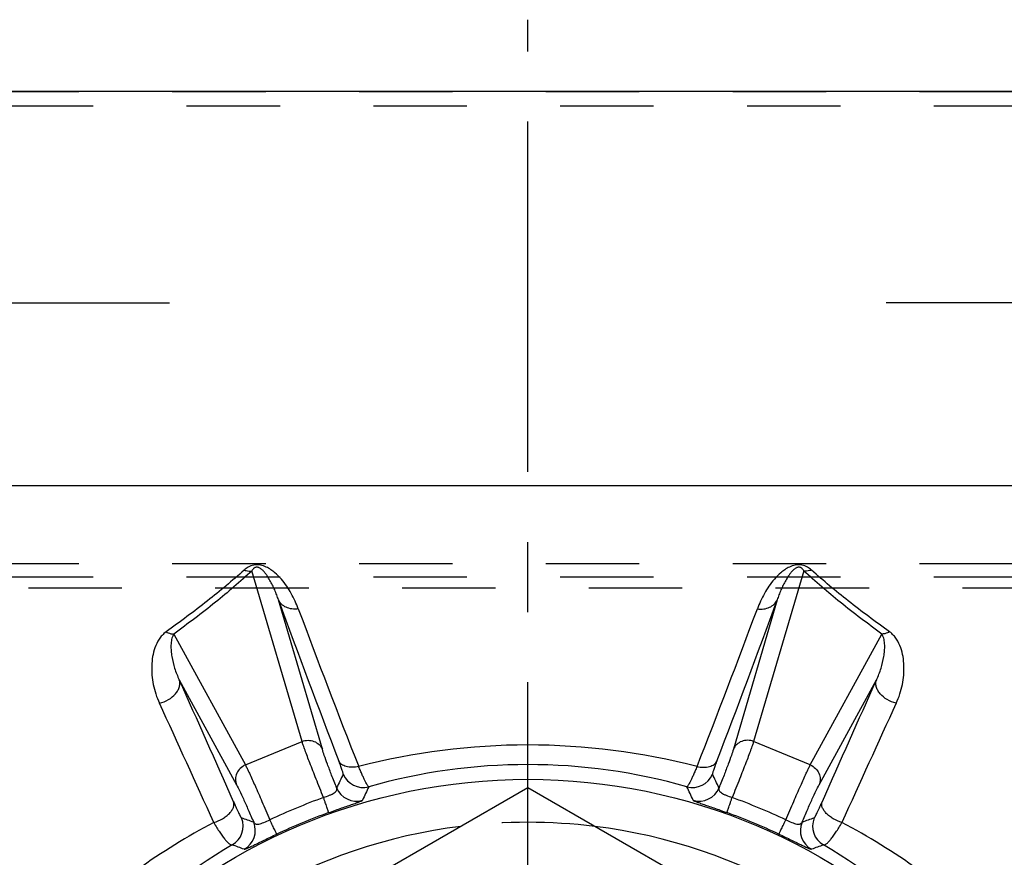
# Model space of a CAD drawing. Header units: millimetres. Extents: x 395 to 589, y 406 to 594.
# Tile 4 of 5: x 455 to 523, y 536 to 594. Entities that reach past the tile are written whole.
import ezdxf

# ---------------------------------------------------------------- set-up
doc = ezdxf.new("R2010")
doc.units = ezdxf.units.MM
doc.header["$LTSCALE"] = 65.185185
doc.linetypes.add('CENTER', pattern=[0.6, 0.375, -0.075, 0.075, -0.075])
doc.linetypes.add('HIDDEN', pattern=[0.2, 0.1, -0.1])
for name, color, linetype in [('ACHSEN_S', 7, 'CONTINUOUS'), ('FASEN', 7, 'CONTINUOUS'), ('FLAECHEN', 7, 'CONTINUOUS'), ('KONST.EL_MIT_GEO', 7, 'CONTINUOUS')]:
    doc.layers.add(name, color=color, linetype=linetype)

msp = doc.modelspace()

# ---------------------------------------------------------------- linework, layer by layer
at = {"layer": 'ACHSEN_S', "color": 2, "linetype": 'CENTER'}
msp.add_line((490.038, 406), (490.038, 594), dxfattribs=at)
at = {"layer": 'FASEN', "color": 7, "linetype": 'Continuous'}
msp.add_circle((490.038, 500), 41, dxfattribs=at)
for start, end in [(97.0816, 142.9184), (37.0816, 82.9184)]:
    msp.add_arc((490.038, 500), 38, start, end, dxfattribs=at)
at = {"layer": 'FASEN', "color": 8, "linetype": 'HIDDEN'}
msp.add_arc((490.038, 500), 38, 82.9184, 97.0816, dxfattribs=at)
at = {"layer": 'FLAECHEN', "color": 7, "linetype": 'Continuous'}
msp.add_line((580.038, 589), (400.038, 589), dxfattribs=at)
at = {"layer": 'KONST.EL_MIT_GEO', "color": 8, "linetype": 'HIDDEN'}
for p, q in [((400.038, 589), (580.038, 589)), ((401.038, 588), (579.038, 588)), ((400.038, 556.046), (580.038, 556.046)), ((401.038, 555.123), (579.038, 555.123)), ((579.038, 554.339), (401.038, 554.339))]:
    msp.add_line(p, q, dxfattribs=at)
at = {"layer": 'KONST.EL_MIT_GEO', "color": 2, "linetype": 'CENTER'}
for p, q in [((446.038, 574.25), (465.038, 574.25)), ((534.038, 574.25), (515.038, 574.25))]:
    msp.add_line(p, q, dxfattribs=at)
at = {"layer": 'KONST.EL_MIT_GEO', "color": 7, "linetype": 'Continuous'}
for p, q in [((528.113, 561.482), (451.963, 561.482)), ((474.28, 543.638), (470.784, 555.541)), ((509.292, 555.541), (505.796, 543.638)), ((475.696, 543.093), (472.634, 553.517)), ((507.442, 553.517), (504.38, 543.093)), ((465.335, 551.137), (470.324, 542)), ((509.752, 542), (514.741, 551.137)), ((465.71, 547.935), (469.709, 540.613)), ((510.368, 540.613), (514.366, 547.935)), ((470.324, 542), (474.28, 543.638)), ((509.752, 542), (505.796, 543.638)), ((490.038, 540.415), (455.038, 520.207)), ((525.038, 520.207), (490.038, 540.415))]:
    msp.add_line(p, q, dxfattribs=at)
for centre, radius, start, end in [((1140.264, 797.212), 710.715, 200.052839, 201.020712), ((-160.187, 797.212), 710.715, 338.979288, 339.947161), ((1116.007, 792.551), 685.263, 200.471215, 201.455503), ((-135.932, 792.551), 685.264, 338.544499, 339.528785), ((-466.053, 127.49), 1022.231, 23.764362, 24.2866), ((1510.664, 98.723), 1092.887, 155.730282, 156.218757), ((-433.232, 132.094), 988.525, 24.242863, 24.772915), ((1475.358, 103.806), 1056.719, 155.244188, 155.740034), ((490.033, 496.153), 47.241, 89.99439, 104.46769), ((490.043, 496.153), 47.241, 75.53232, 90.00561), ((490.043, 501.321), 40.706, 90.00649, 105.83394), ((490.033, 501.321), 40.706, 74.16606, 89.99351), ((593.33, 484.482), 129.349, 153.91639, 154.38403), ((478.541, 541.93), 1.501, 202.57161, 285.26435), ((501.535, 541.93), 1.501, 254.73561, 337.4284), ((386.214, 484.224), 129.941, 25.61703, 26.08255), ((478.081, 540.98), 1.501, 202.57218, 286.19697), ((589.357, 488.784), 121.924, 154.91134, 155.39992), ((390.227, 488.556), 122.466, 24.60119, 25.0876), ((501.996, 540.98), 1.501, 253.80294, 337.4278), ((494.076, 490.252), 52.756, 110.29656, 114.70344), ((486, 490.252), 52.756, 65.29656, 69.70344), ((468.666, 537.728), 1.501, 299.59966, 22.42818), ((427.875, 415.705), 129.649, 70.61661, 71.01428), ((489.898, 500.339), 40.73, 109.74607, 115.25393), ((490.179, 500.339), 40.73, 64.74607, 70.25393), ((552.033, 416.189), 129.137, 108.98493, 109.38418), ((511.41, 537.728), 1.501, 157.57183, 240.40038), ((489.302, 497.773), 45.453, 117.77731, 133.56148), ((469.516, 537.433), 1.501, 298.80385, 22.42688), ((510.56, 537.433), 1.501, 157.57218, 241.19697), ((490.774, 497.773), 45.453, 46.43851, 62.22268), ((490.423, 500.473), 41.642, 120.30915, 135.38061), ((427.658, 421.617), 122.162, 69.60072, 70.01633), ((552.256, 422.055), 121.694, 109.98287, 110.40008), ((489.654, 500.473), 41.642, 44.61938, 59.69085)]:
    msp.add_arc(centre, radius, start, end, dxfattribs=at)
for points, knots in [([(474.019, 552.889), (473.951, 553.074), (473.799, 553.438), (473.53, 553.969), (473.213, 554.483), (472.838, 554.976), (472.461, 555.36), (472.1, 555.637), (471.768, 555.828), (471.439, 555.939), (471.142, 555.968), (470.848, 555.943), (470.53, 555.825), (470.325, 555.673), (470.238, 555.596)], [0, 0, 0, 0, 0.109126, 0.21868, 0.329467, 0.442901, 0.561943, 0.625716, 0.694862, 0.773132, 0.816263, 0.859435, 0.935691, 1, 1, 1, 1]), ([(509.838, 555.596), (509.751, 555.673), (509.546, 555.825), (509.229, 555.943), (508.935, 555.968), (508.638, 555.939), (508.308, 555.828), (507.976, 555.637), (507.615, 555.36), (507.239, 554.976), (506.863, 554.483), (506.546, 553.969), (506.277, 553.438), (506.125, 553.074), (506.057, 552.889)], [0, 0, 0, 0, 0.064309, 0.140566, 0.183737, 0.226868, 0.305139, 0.374285, 0.438058, 0.5571, 0.670533, 0.78132, 0.890874, 1, 1, 1, 1]), ([(470.238, 555.596), (469.412, 554.852), (467.627, 553.373), (465.768, 551.99), (464.789, 551.289)], [0, 0, 0, 0, 0.480191, 1, 1, 1, 1]), ([(470.784, 555.541), (469.959, 554.782), (468.175, 553.27), (466.315, 551.855), (465.335, 551.137)], [0, 0, 0, 0, 0.480008, 1, 1, 1, 1]), ([(470.238, 555.596), (470.285, 555.581), (470.462, 555.534), (470.65, 555.523), (470.784, 555.541)], [0, 0, 0, 0, 0.263812, 1, 1, 1, 1]), ([(472.634, 553.517), (472.595, 553.634), (472.512, 553.867), (472.372, 554.211), (472.217, 554.551), (472.043, 554.885), (471.877, 555.157), (471.724, 555.369), (471.615, 555.499), (471.516, 555.6), (471.428, 555.676), (471.343, 555.735), (471.258, 555.776), (471.176, 555.801), (471.085, 555.805), (470.985, 555.774), (470.9, 555.71), (470.832, 555.626), (470.799, 555.569), (470.784, 555.541)], [0, 0, 0, 0, 0.112981, 0.225995, 0.339388, 0.453756, 0.57033, 0.630328, 0.69261, 0.725294, 0.759854, 0.798012, 0.819876, 0.845599, 0.875862, 0.902036, 0.939915, 0.971153, 1, 1, 1, 1]), ([(509.292, 555.541), (509.277, 555.569), (509.244, 555.626), (509.176, 555.71), (509.092, 555.774), (508.991, 555.805), (508.9, 555.801), (508.818, 555.776), (508.733, 555.735), (508.648, 555.676), (508.561, 555.6), (508.461, 555.499), (508.352, 555.369), (508.2, 555.157), (508.034, 554.885), (507.859, 554.551), (507.704, 554.211), (507.564, 553.867), (507.481, 553.634), (507.442, 553.517)], [0, 0, 0, 0, 0.028848, 0.060085, 0.097962, 0.124135, 0.154398, 0.180122, 0.201987, 0.240146, 0.274705, 0.30739, 0.369673, 0.42967, 0.546244, 0.660612, 0.774005, 0.887019, 1, 1, 1, 1]), ([(509.838, 555.596), (509.792, 555.581), (509.614, 555.534), (509.426, 555.523), (509.292, 555.541)], [0, 0, 0, 0, 0.263812, 1, 1, 1, 1]), ([(514.741, 551.137), (513.761, 551.855), (511.901, 553.27), (510.117, 554.782), (509.292, 555.541)], [0, 0, 0, 0, 0.519992, 1, 1, 1, 1]), ([(515.287, 551.289), (514.308, 551.99), (512.45, 553.373), (510.665, 554.852), (509.838, 555.596)], [0, 0, 0, 0, 0.519809, 1, 1, 1, 1]), ([(474.019, 552.889), (473.872, 552.87), (473.58, 552.867), (473.17, 552.977), (472.836, 553.195), (472.684, 553.406), (472.634, 553.517)], [0, 0, 0, 0, 0.275176, 0.533829, 0.773764, 1, 1, 1, 1]), ([(506.057, 552.889), (506.204, 552.87), (506.496, 552.867), (506.906, 552.977), (507.241, 553.195), (507.392, 553.406), (507.442, 553.517)], [0, 0, 0, 0, 0.275176, 0.533829, 0.773764, 1, 1, 1, 1]), ([(464.789, 551.289), (464.689, 551.217), (464.51, 551.056), (464.232, 550.691), (463.996, 550.191), (463.838, 549.564), (463.775, 548.922), (463.793, 548.271), (463.921, 547.382), (464.133, 546.727), (464.325, 546.309)], [0, 0, 0, 0, 0.069411, 0.134137, 0.256772, 0.376475, 0.496309, 0.617756, 0.741744, 1, 1, 1, 1]), ([(464.789, 551.289), (464.835, 551.264), (465.006, 551.182), (465.197, 551.134), (465.335, 551.137)], [0, 0, 0, 0, 0.275951, 1, 1, 1, 1]), ([(465.335, 551.137), (465.291, 551.08), (465.228, 550.953), (465.155, 550.691), (465.124, 550.359), (465.138, 549.96), (465.207, 549.419), (465.375, 548.732), (465.583, 548.199), (465.71, 547.935)], [0, 0, 0, 0, 0.064952, 0.125711, 0.244585, 0.36404, 0.48543, 0.735948, 1, 1, 1, 1]), ([(514.366, 547.935), (514.493, 548.199), (514.701, 548.732), (514.869, 549.419), (514.938, 549.96), (514.952, 550.359), (514.921, 550.691), (514.849, 550.953), (514.785, 551.08), (514.741, 551.137)], [0, 0, 0, 0, 0.264052, 0.51457, 0.63596, 0.755416, 0.874289, 0.935048, 1, 1, 1, 1]), ([(515.287, 551.289), (515.241, 551.264), (515.07, 551.182), (514.879, 551.134), (514.741, 551.137)], [0, 0, 0, 0, 0.275951, 1, 1, 1, 1]), ([(515.751, 546.309), (515.944, 546.727), (516.155, 547.382), (516.283, 548.271), (516.301, 548.922), (516.238, 549.564), (516.08, 550.191), (515.844, 550.691), (515.566, 551.056), (515.388, 551.217), (515.287, 551.289)], [0, 0, 0, 0, 0.258256, 0.382244, 0.503691, 0.623525, 0.743228, 0.865863, 0.930589, 1, 1, 1, 1]), ([(464.325, 546.309), (464.544, 546.359), (464.96, 546.527), (465.389, 546.87), (465.625, 547.202), (465.731, 547.454), (465.766, 547.703), (465.737, 547.863), (465.71, 547.935)], [0, 0, 0, 0, 0.285291, 0.559344, 0.684178, 0.798301, 0.902478, 1, 1, 1, 1]), ([(515.751, 546.309), (515.532, 546.359), (515.116, 546.527), (514.687, 546.87), (514.451, 547.202), (514.345, 547.454), (514.31, 547.703), (514.339, 547.863), (514.366, 547.935)], [0, 0, 0, 0, 0.285291, 0.559344, 0.684178, 0.798301, 0.902478, 1, 1, 1, 1]), ([(474.28, 543.638), (474.412, 543.691), (474.696, 543.749), (475.12, 543.674), (475.481, 543.449), (475.642, 543.217), (475.696, 543.093)], [0, 0, 0, 0, 0.255286, 0.508005, 0.756055, 1, 1, 1, 1]), ([(475.776, 539.733), (475.602, 540.162), (475.28, 540.964), (474.849, 542.065), (474.553, 542.851), (474.375, 543.349), (474.307, 543.551), (474.28, 543.638)], [0, 0, 0, 0, 0.331803, 0.620346, 0.847751, 0.933967, 1, 1, 1, 1]), ([(505.796, 543.638), (505.769, 543.551), (505.701, 543.349), (505.523, 542.851), (505.227, 542.065), (504.796, 540.964), (504.474, 540.162), (504.3, 539.733)], [0, 0, 0, 0, 0.066032, 0.152249, 0.379653, 0.668197, 1, 1, 1, 1]), ([(505.796, 543.638), (505.665, 543.691), (505.38, 543.749), (504.956, 543.674), (504.596, 543.449), (504.434, 543.217), (504.38, 543.093)], [0, 0, 0, 0, 0.255286, 0.508005, 0.756055, 1, 1, 1, 1]), ([(476.694, 540.404), (476.577, 540.699), (476.36, 541.25), (476.072, 542.005), (475.854, 542.605), (475.738, 542.95), (475.696, 543.093)], [0, 0, 0, 0, 0.332549, 0.618757, 0.844841, 1, 1, 1, 1]), ([(504.38, 543.093), (504.339, 542.95), (504.222, 542.605), (504.004, 542.005), (503.716, 541.25), (503.499, 540.699), (503.382, 540.404)], [0, 0, 0, 0, 0.155159, 0.381243, 0.667451, 1, 1, 1, 1]), ([(477.155, 541.354), (477.156, 541.357), (477.156, 541.366), (477.155, 541.382), (477.15, 541.404), (477.139, 541.448), (477.118, 541.52), (477.084, 541.624), (477.039, 541.755), (476.984, 541.908), (476.918, 542.085), (476.871, 542.209), (476.846, 542.275)], [0, 0, 0, 0, 0.009566, 0.026029, 0.04978, 0.08092, 0.165366, 0.278983, 0.420859, 0.589622, 0.78343, 1, 1, 1, 1]), ([(478.231, 541.896), (478.081, 541.862), (477.789, 541.824), (477.433, 541.861), (477.191, 541.947), (477.042, 542.033), (476.924, 542.142), (476.867, 542.229), (476.846, 542.275)], [0, 0, 0, 0, 0.300277, 0.569263, 0.689429, 0.799987, 0.902536, 1, 1, 1, 1]), ([(501.845, 541.896), (501.995, 541.862), (502.287, 541.824), (502.643, 541.861), (502.886, 541.947), (503.034, 542.033), (503.152, 542.142), (503.209, 542.229), (503.23, 542.275)], [0, 0, 0, 0, 0.300277, 0.569262, 0.689429, 0.799987, 0.902536, 1, 1, 1, 1]), ([(503.23, 542.275), (503.205, 542.209), (503.158, 542.085), (503.092, 541.908), (503.037, 541.755), (502.992, 541.624), (502.958, 541.52), (502.937, 541.448), (502.926, 541.404), (502.921, 541.382), (502.92, 541.366), (502.92, 541.357), (502.921, 541.354)], [0, 0, 0, 0, 0.21657, 0.410378, 0.579141, 0.721017, 0.834634, 0.91908, 0.95022, 0.973971, 0.990434, 1, 1, 1, 1]), ([(470.324, 542), (470.193, 541.944), (469.951, 541.783), (469.705, 541.431), (469.609, 541.017), (469.658, 540.739), (469.709, 540.613)], [0, 0, 0, 0, 0.255286, 0.508005, 0.756055, 1, 1, 1, 1]), ([(470.324, 542), (470.366, 541.918), (470.461, 541.728), (470.688, 541.25), (471.034, 540.485), (471.508, 539.402), (471.847, 538.607), (472.028, 538.18)], [0, 0, 0, 0, 0.066032, 0.152249, 0.379653, 0.668197, 1, 1, 1, 1]), ([(478.936, 540.482), (478.93, 540.484), (478.915, 540.493), (478.881, 540.526), (478.831, 540.598), (478.763, 540.716), (478.679, 540.878), (478.583, 541.08), (478.475, 541.32), (478.355, 541.596), (478.274, 541.793), (478.231, 541.896)], [0, 0, 0, 0, 0.012736, 0.031579, 0.089839, 0.176353, 0.290736, 0.431961, 0.598553, 0.788639, 1, 1, 1, 1]), ([(501.845, 541.896), (501.802, 541.793), (501.721, 541.596), (501.601, 541.32), (501.493, 541.08), (501.397, 540.878), (501.314, 540.716), (501.245, 540.598), (501.195, 540.526), (501.161, 540.493), (501.147, 540.484), (501.14, 540.482)], [0, 0, 0, 0, 0.211361, 0.401447, 0.568039, 0.709264, 0.823647, 0.910161, 0.968421, 0.987264, 1, 1, 1, 1]), ([(508.048, 538.18), (508.229, 538.607), (508.568, 539.402), (509.043, 540.485), (509.388, 541.25), (509.615, 541.728), (509.71, 541.918), (509.752, 542)], [0, 0, 0, 0, 0.331803, 0.620346, 0.847751, 0.933967, 1, 1, 1, 1]), ([(509.752, 542), (509.883, 541.944), (510.125, 541.783), (510.372, 541.431), (510.468, 541.017), (510.418, 540.739), (510.368, 540.613)], [0, 0, 0, 0, 0.255286, 0.508005, 0.756055, 1, 1, 1, 1]), ([(469.709, 540.613), (469.78, 540.482), (469.941, 540.155), (470.211, 539.577), (470.542, 538.84), (470.778, 538.297), (470.904, 538.005)], [0, 0, 0, 0, 0.155159, 0.381243, 0.667451, 1, 1, 1, 1]), ([(475.776, 539.733), (475.919, 539.779), (476.124, 539.851), (476.373, 539.963), (476.518, 540.045), (476.626, 540.129), (476.693, 540.219), (476.715, 540.315), (476.704, 540.375), (476.694, 540.404)], [0, 0, 0, 0, 0.365067, 0.525281, 0.660748, 0.768988, 0.853996, 0.926731, 1, 1, 1, 1]), ([(503.382, 540.404), (503.372, 540.375), (503.361, 540.315), (503.383, 540.219), (503.45, 540.129), (503.558, 540.045), (503.703, 539.963), (503.952, 539.851), (504.157, 539.779), (504.3, 539.733)], [0, 0, 0, 0, 0.073269, 0.146004, 0.231012, 0.339252, 0.474719, 0.634933, 1, 1, 1, 1]), ([(509.173, 538.005), (509.298, 538.297), (509.534, 538.84), (509.865, 539.577), (510.135, 540.155), (510.297, 540.482), (510.368, 540.613)], [0, 0, 0, 0, 0.332549, 0.618757, 0.844841, 1, 1, 1, 1]), ([(476.137, 538.675), (476.137, 538.678), (476.134, 538.687), (476.13, 538.704), (476.121, 538.731), (476.105, 538.784), (476.076, 538.87), (476.034, 538.996), (475.981, 539.15), (475.919, 539.328), (475.849, 539.525), (475.801, 539.662), (475.776, 539.733)], [0, 0, 0, 0, 0.008132, 0.024715, 0.049682, 0.082886, 0.173113, 0.293109, 0.439817, 0.609499, 0.797824, 1, 1, 1, 1]), ([(476.137, 538.675), (476.293, 538.731), (476.6, 538.84), (477.045, 538.996), (477.451, 539.138), (477.758, 539.245), (477.972, 539.321), (478.106, 539.369), (478.221, 539.411), (478.315, 539.448), (478.39, 539.478), (478.445, 539.503), (478.478, 539.52), (478.493, 539.531), (478.498, 539.536), (478.499, 539.539)], [0, 0, 0, 0, 0.198236, 0.388106, 0.561349, 0.711028, 0.775336, 0.831962, 0.880562, 0.920918, 0.952928, 0.976613, 0.992133, 0.996958, 1, 1, 1, 1]), ([(501.577, 539.539), (501.578, 539.536), (501.583, 539.531), (501.598, 539.52), (501.631, 539.503), (501.686, 539.478), (501.761, 539.448), (501.855, 539.411), (501.97, 539.369), (502.104, 539.321), (502.318, 539.245), (502.625, 539.138), (503.031, 538.996), (503.476, 538.84), (503.783, 538.731), (503.939, 538.675)], [0, 0, 0, 0, 0.003042, 0.007867, 0.023387, 0.047072, 0.079082, 0.119438, 0.168038, 0.224664, 0.288972, 0.438651, 0.611894, 0.801764, 1, 1, 1, 1]), ([(503.939, 538.675), (503.939, 538.678), (503.942, 538.687), (503.946, 538.704), (503.955, 538.731), (503.971, 538.784), (504, 538.87), (504.043, 538.996), (504.096, 539.15), (504.157, 539.328), (504.227, 539.525), (504.275, 539.662), (504.3, 539.733)], [0, 0, 0, 0, 0.008132, 0.024715, 0.049683, 0.082886, 0.173113, 0.293109, 0.439818, 0.6095, 0.797824, 1, 1, 1, 1]), ([(468.119, 537.988), (468.329, 538.05), (468.631, 538.18), (468.984, 538.416), (469.207, 538.612), (469.379, 538.819), (469.492, 539.029), (469.541, 539.235), (469.524, 539.368), (469.504, 539.425)], [0, 0, 0, 0, 0.30271, 0.449682, 0.587154, 0.711451, 0.820601, 0.915298, 1, 1, 1, 1]), ([(469.504, 539.425), (469.54, 539.344), (469.608, 539.189), (469.707, 538.971), (469.796, 538.78), (469.873, 538.619), (469.93, 538.505), (469.969, 538.43), (469.993, 538.387), (470.013, 538.353), (470.029, 538.327), (470.042, 538.31), (470.05, 538.302), (470.054, 538.301)], [0, 0, 0, 0, 0.213144, 0.405196, 0.573642, 0.716358, 0.831569, 0.878394, 0.917822, 0.949729, 0.974023, 0.990691, 1, 1, 1, 1]), ([(510.022, 538.301), (510.026, 538.302), (510.034, 538.31), (510.047, 538.327), (510.063, 538.353), (510.083, 538.387), (510.107, 538.43), (510.146, 538.505), (510.203, 538.619), (510.28, 538.78), (510.369, 538.971), (510.468, 539.189), (510.536, 539.344), (510.572, 539.425)], [0, 0, 0, 0, 0.009309, 0.025977, 0.050271, 0.082178, 0.121606, 0.168431, 0.283642, 0.426358, 0.594804, 0.786856, 1, 1, 1, 1]), ([(511.957, 537.988), (511.748, 538.05), (511.446, 538.18), (511.092, 538.416), (510.869, 538.612), (510.698, 538.819), (510.584, 539.029), (510.535, 539.235), (510.552, 539.368), (510.572, 539.425)], [0, 0, 0, 0, 0.30271, 0.449682, 0.587154, 0.711451, 0.820601, 0.915298, 1, 1, 1, 1]), ([(470.904, 538.005), (470.917, 537.978), (470.952, 537.927), (471.035, 537.875), (471.146, 537.859), (471.282, 537.876), (471.443, 537.921), (471.698, 538.018), (471.894, 538.111), (472.028, 538.18)], [0, 0, 0, 0, 0.073269, 0.146004, 0.231012, 0.339252, 0.47472, 0.634933, 1, 1, 1, 1]), ([(472.521, 537.177), (472.519, 537.179), (472.514, 537.187), (472.505, 537.203), (472.492, 537.228), (472.466, 537.277), (472.425, 537.358), (472.366, 537.477), (472.295, 537.623), (472.213, 537.793), (472.123, 537.981), (472.06, 538.112), (472.028, 538.18)], [0, 0, 0, 0, 0.008132, 0.024715, 0.049683, 0.082886, 0.173113, 0.293109, 0.439818, 0.6095, 0.797824, 1, 1, 1, 1]), ([(507.555, 537.177), (507.558, 537.179), (507.562, 537.187), (507.571, 537.203), (507.584, 537.228), (507.61, 537.277), (507.651, 537.358), (507.71, 537.477), (507.781, 537.623), (507.863, 537.793), (507.953, 537.981), (508.016, 538.112), (508.048, 538.18)], [0, 0, 0, 0, 0.008132, 0.024715, 0.049682, 0.082886, 0.173113, 0.293109, 0.439817, 0.609499, 0.797824, 1, 1, 1, 1]), ([(508.048, 538.18), (508.182, 538.111), (508.378, 538.018), (508.634, 537.921), (508.795, 537.876), (508.93, 537.859), (509.041, 537.875), (509.124, 537.927), (509.159, 537.978), (509.173, 538.005)], [0, 0, 0, 0, 0.365067, 0.52528, 0.660748, 0.768988, 0.853996, 0.926731, 1, 1, 1, 1]), ([(468.119, 537.988), (468.189, 537.866), (468.326, 537.635), (468.531, 537.313), (468.722, 537.035), (468.897, 536.806), (469.054, 536.628), (469.174, 536.516), (469.262, 536.456), (469.327, 536.424), (469.379, 536.415), (469.408, 536.423)], [0, 0, 0, 0, 0.203829, 0.388624, 0.551856, 0.691434, 0.805805, 0.894179, 0.928789, 0.957407, 1, 1, 1, 1]), ([(510.669, 536.423), (510.697, 536.415), (510.749, 536.424), (510.814, 536.456), (510.902, 536.516), (511.022, 536.628), (511.179, 536.806), (511.354, 537.035), (511.545, 537.313), (511.75, 537.635), (511.887, 537.866), (511.957, 537.988)], [0, 0, 0, 0, 0.042593, 0.071211, 0.105821, 0.194195, 0.308566, 0.448144, 0.611376, 0.796171, 1, 1, 1, 1]), ([(470.239, 536.117), (470.242, 536.116), (470.248, 536.116), (470.268, 536.119), (470.303, 536.13), (470.359, 536.152), (470.433, 536.183), (470.526, 536.224), (470.637, 536.275), (470.766, 536.336), (470.971, 536.434), (471.264, 536.575), (471.651, 536.762), (472.076, 536.966), (472.37, 537.106), (472.521, 537.177)], [0, 0, 0, 0, 0.003042, 0.007867, 0.023387, 0.047072, 0.079082, 0.119438, 0.168038, 0.224664, 0.288973, 0.438651, 0.611893, 0.801764, 1, 1, 1, 1]), ([(507.555, 537.177), (507.706, 537.106), (508, 536.966), (508.425, 536.762), (508.812, 536.575), (509.105, 536.434), (509.31, 536.336), (509.439, 536.275), (509.55, 536.224), (509.643, 536.183), (509.717, 536.152), (509.773, 536.13), (509.808, 536.119), (509.828, 536.116), (509.835, 536.116), (509.837, 536.117)], [0, 0, 0, 0, 0.198236, 0.388107, 0.561349, 0.711027, 0.775336, 0.831962, 0.880562, 0.920918, 0.952928, 0.976613, 0.992133, 0.996958, 1, 1, 1, 1])]:
    msp.add_open_spline(points, degree=3, knots=knots, dxfattribs=at)

doc.saveas('drawing.dxf')
